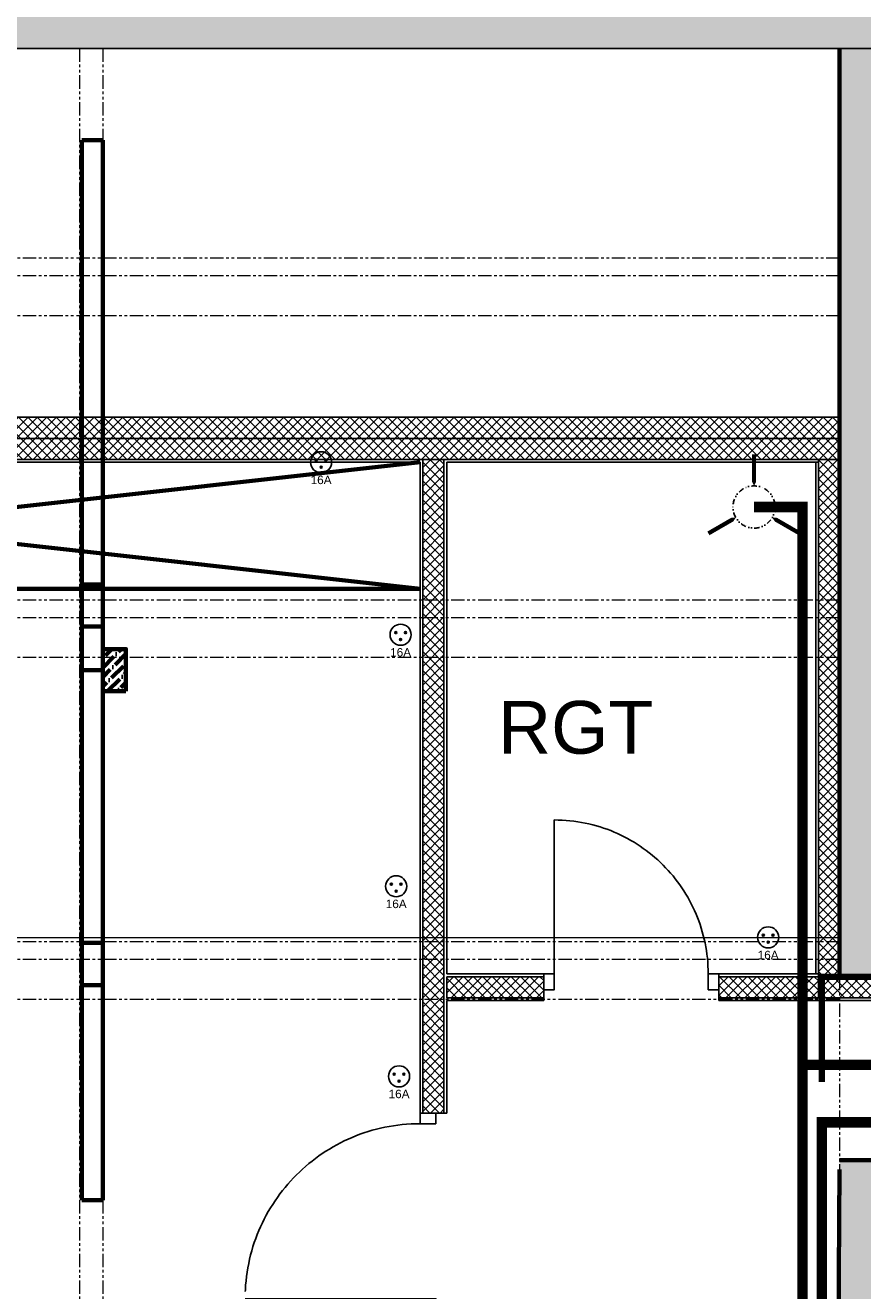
# Model space of a CAD drawing. Header units: centimetres. Extents: x 2266 to 3841, y 1288 to 8573.
# Tile 13 of 15: x 2664 to 3061, y 7432 to 8032. Entities that reach past the tile are written whole.
import ezdxf
from ezdxf.enums import TextEntityAlignment as Align

# ---------------------------------------------------------------- set-up
doc = ezdxf.new("R2010")
doc.units = ezdxf.units.CM
doc.header["$LTSCALE"] = 0.2
for name, pattern in [('AXES', [50.8, 31.75, -6.35, 6.35, -6.35]), ('CACHE', [9.525, 6.35, -3.175]), ('DIVISE', [31.75, 12.7, -6.35, 0, -6.35, 0, -6.35]), ('FANTOME', [63.5, 31.75, -6.35, 6.35, -6.35, 6.35, -6.35])]:
    doc.linetypes.add(name, pattern=pattern)
for name, color, linetype, lineweight in [('01-existant-charpente-dessus', 7, 'FANTOME', 15), ('01-existant-charpente-visible', 7, 'Continuous', 70), ('01-existant-murs extérieurs', 7, 'Continuous', 70), ('01-existant-poutre', 7, 'FANTOME', 15), ('01-existant-Refends', 7, 'Continuous', 70), ('10-coupes', 10, 'AXES', 15), ('31-aménagement mobilier', 30, 'Continuous', 70), ('31-limite 180', 11, 'Continuous', 15)]:
    doc.layers.add(name, color=color, linetype=linetype, lineweight=lineweight)
for name, color, linetype in [("01-existant-réseau d'eau", 7, 'Continuous'), ('31-aménagement sanitaires', 142, 'Continuous'), ('31-annoatations pièces', 7, 'DIVISE'), ('31-cloisons et isolation', 44, 'Continuous'), ('31-reseau elec', 20, 'Continuous'), ('31-ventilation', 140, 'DIVISE')]:
    doc.layers.add(name, color=color, linetype=linetype)
doc.styles.get("Standard").update_dxf_attribs({"font": 'arial.ttf'})

# ---------------------------------------------------------------- blocks, each defined once
blk = doc.blocks.new('*U88')
blk.add_line((-0.075, 0), (-0.905, 0))
for points in [[(0, 0.83), (-0.075, 0.83), (-0.075, 0.88), (0, 0.88)], [(0, -0.05), (-0.075, -0.05), (-0.075, 0), (0, 0)]]:
    blk.add_lwpolyline(points, close=True)
at = {"linetype": 'CACHE'}
blk.add_arc((-0.075, 0), 0.83, 90, 180, dxfattribs=at)
blk = doc.blocks.new('*U86')
blk.add_line((-0.075, 0), (-0.805, 0))
for points in [[(0, 0.73), (-0.075, 0.73), (-0.075, 0.78), (0, 0.78)], [(0, -0.05), (-0.075, -0.05), (-0.075, 0), (0, 0)]]:
    blk.add_lwpolyline(points, close=True)
at = {"linetype": 'CACHE'}
blk.add_arc((-0.075, 0), 0.73, 90, 180, dxfattribs=at)
blk = doc.blocks.new('ventilation-extraction')
for points in [[(0, 10, 0, 5, 0), (0, 15, 2, 2, 0), (0, 25, 2, 2, 0)], [(-8.66, -5, 0, 5, 0), (-12.99, -7.5, 2, 2, 0), (-21.65, -12.5, 2, 2, 0)], [(8.66, -5, 0, 5, 0), (12.99, -7.5, 2, 2, 0), (21.65, -12.5, 2, 2, 0)]]:
    blk.add_lwpolyline(points, format="xyseb")
blk.add_circle((0, 0), 10)
blk = doc.blocks.new('Prise')
h = blk.add_hatch(color=256)
h.dxf.hatch_style = 1
h.paths.add_polyline_path([(-1.8, 1, 1), (-2.8, 1, 1)])
h = blk.add_hatch(color=256)
h.dxf.hatch_style = 1
h.paths.add_polyline_path([(2.8, 1, 1), (1.8, 1, 1)])
h = blk.add_hatch(color=256)
h.dxf.hatch_style = 1
h.paths.add_polyline_path([(0.5, -2.3, 1), (-0.5, -2.3, 1)])
for centre, radius in [((0, 0), 5), ((-2.3, 1), 0.5), ((2.3, 1), 0.5), ((0, -2.3), 0.5)]:
    blk.add_circle(centre, radius)
blk.add_text('16A', height=4).set_placement((0, -8.36), align=Align.MIDDLE_CENTER)

msp = doc.modelspace()

# ---------------------------------------------------------------- hatches: boundary and pattern name
at = {"layer": '01-existant-charpente-visible'}
h = msp.add_hatch(dxfattribs=at)
h.set_pattern_fill('ANSI36', color=256)
h.set_pattern_definition([(45, (11, -309.2976), (1.683798, 6.1739261), [7.9375, -1.5875, 0, -1.5875])])
h.paths.add_polyline_path([(2700.39, 7716.63), (2711.39, 7716.63), (2711.39, 7736.63), (2700.39, 7736.63)])
at = {"layer": '01-existant-murs extérieurs'}
h = msp.add_hatch(color=256, dxfattribs=at)
h.dxf.hatch_style = 1
h.paths.add_polyline_path([(3718.49, 7576.23), (3718.49, 8573.43), (3049.79, 8573.43), (3049.79, 8043.43), (2266.49, 8043.43), (2266.49, 6957.43), (2687.69, 6957.43), (2687.69, 6606.33), (3522.79, 6606.33), (3522.79, 7576.23)])
h.paths.add_polyline_path([(3291.39, 7598.23), (3291.39, 7622.23), (3279.39, 7622.23), (3279.39, 7598.23), (3174.79, 7598.23), (3174.79, 7590.73), (3174.79, 7581.33), (3500.79, 7581.33), (3500.79, 6628.33), (2709.69, 6628.33), (2709.69, 6979.43), (2288.49, 6979.43), (2288.49, 8021.43), (3071.79, 8021.43), (3071.79, 8551.43), (3696.49, 8551.43), (3696.49, 7598.23)], flags=16)
h.paths.add_polyline_path([(3091.79, 7598.23), (3071.79, 7598.23), (3071.79, 8005.43), (3279.39, 8005.43), (3279.39, 7705.23), (3286.89, 7705.23), (3286.89, 7700.23, -0.414214), (3359.89, 7627.23), (3286.89, 7627.23), (3286.89, 7622.23), (3279.39, 7622.23), (3279.39, 7627.23), (3286.89, 7627.23), (3359.89, 7627.23, 0.414214), (3286.89, 7700.23), (3279.39, 7700.23), (3279.39, 7705.23), (3279.39, 8005.43), (3071.79, 8005.43), (3071.79, 7721.03), (3113.19, 7721.03, -1), (3127.19, 7721.03, -1), (3113.19, 7721.03), (3071.79, 7721.03), (3071.79, 7598.23), (3091.79, 7598.23), (3096.79, 7598.23), (3096.79, 7590.73), (3096.79, 7517.73, 0.414214), (3169.79, 7590.73), (3169.79, 7598.23), (3174.79, 7598.23), (3174.79, 7590.73), (3169.79, 7590.73, -0.414214), (3096.79, 7517.73), (3096.79, 7590.73), (3091.79, 7590.73)], flags=0)
h.paths.add_polyline_path([(2850.89, 7516.63), (2858.39, 7516.63), (2858.39, 7511.63), (2850.89, 7511.63, 0.414214), (2767.89, 7428.63), (2850.89, 7428.63), (2858.39, 7428.63), (2858.39, 7423.63), (2850.89, 7423.63), (2850.89, 7428.63), (2767.89, 7428.63, -0.414214), (2850.89, 7511.63)], flags=0)
h.paths.add_polyline_path([(3120.19, 7929.03), (3168.59, 7929.03), (3168.59, 7747.03), (3120.19, 7747.03)], flags=0)
h.paths.add_polyline_path([(3071.79, 7489.83), (3071.79, 7407.33), (3049.32, 7407.33), (3049.79, 7489.83), (3049.79, 7494.33), (3071.79, 7494.33)], flags=0)
h.paths.add_polyline_path([(2858.39, 7516.63), (2858.39, 7511.63), (2850.89, 7511.63, 0.414214), (2767.89, 7428.63), (2850.89, 7428.63), (2858.39, 7428.63), (2858.39, 7423.63), (2863.49, 7423.63), (2863.49, 7409.73), (2858.39, 7409.73), (2858.39, 7404.73), (2850.89, 7404.73), (2767.89, 7404.73, 0.414214), (2850.89, 7321.73), (2858.39, 7321.73), (2858.39, 7316.73), (2862.19, 7316.73), (2862.19, 7197.33), (2800.49, 7197.33), (2800.49, 7157.33), (2769.49, 7157.33), (2769.49, 7207.33), (2800.49, 7207.33), (2800.49, 7197.33), (2862.19, 7197.33), (2862.19, 7316.73), (2850.89, 7316.73), (2850.89, 7321.73, -0.414214), (2767.89, 7404.73), (2850.89, 7404.73), (2850.89, 7409.73), (2858.39, 7409.73), (2863.49, 7409.73), (2863.49, 7423.63), (2850.89, 7423.63), (2850.89, 7428.63), (2767.89, 7428.63, -0.414214), (2850.89, 7511.63), (2850.89, 7516.63)], flags=0)
h.paths.add_polyline_path([(2795.49, 7202.33), (2795.49, 7162.33), (2774.49, 7162.33), (2774.49, 7202.33)], flags=0)
h.paths.add_polyline_path([(3346.91, 8199.39), (3475.9, 8199.39), (3475.9, 8250.91), (3346.91, 8250.91)], flags=8)
h.paths.add_polyline_path([(2809.32, 7176.66), (2916.46, 7176.66), (2916.46, 7193.14), (2809.32, 7193.14)], flags=8)
h = msp.add_hatch(color=256, dxfattribs=at)
h.dxf.hatch_style = 1
h.paths.add_polyline_path([(3071.79, 8005.43), (3279.39, 8005.43), (3279.39, 7705.23), (3286.89, 7705.23), (3291.39, 7705.23), (3291.39, 8017.43), (3071.79, 8017.43), (3071.79, 8021.43), (3049.79, 8021.43), (3049.79, 7581.33), (3091.79, 7581.33), (3091.79, 7598.23), (3071.79, 7598.23)])
at = {"layer": '01-existant-Refends'}
h = msp.add_hatch(color=256, dxfattribs=at)
h.dxf.hatch_style = 1
h.paths.add_polyline_path([(3071.79, 7489.83), (3071.79, 7494.33), (3049.79, 7494.33), (3049.79, 7489.83), (3049.32, 7407.33), (3071.79, 7407.33)])
at = {"layer": '31-cloisons et isolation'}
h = msp.add_hatch(dxfattribs=at)
h.set_pattern_fill('ANSI37', color=256)
h.paths.add_polyline_path([(3049.79, 7846.55), (2288.49, 7846.55), (2288.49, 7836.55), (3049.79, 7836.55)])
h.paths.add_polyline_path([(3049.79, 7836.55), (2288.49, 7836.55), (2288.49, 7826.55), (3049.79, 7826.55)])
h.paths.add_polyline_path([(3049.79, 7826.55), (3039.79, 7826.55), (3039.79, 7571.33), (3049.79, 7571.33), (3049.79, 7581.33)])
h.paths.add_polyline_path([(3071.79, 7581.33), (3049.79, 7581.33), (3049.79, 7571.33), (3071.79, 7571.33)])
h.paths.add_polyline_path([(3091.79, 7581.33), (3071.79, 7581.33), (3071.79, 7571.33), (3091.79, 7571.33)])
h.paths.add_polyline_path([(3480.79, 7581.33), (3174.79, 7581.33), (3174.79, 7571.33), (3480.79, 7571.33)])
h = msp.add_hatch(dxfattribs=at)
h.set_pattern_fill('ANSI37', color=256)
h.paths.add_polyline_path([(2852.19, 7516.63), (2862.19, 7516.63), (2862.19, 7826.55), (2852.19, 7826.55)])
h = msp.add_hatch(dxfattribs=at)
h.set_pattern_fill('ANSI37', color=256)
h.paths.add_polyline_path([(2909.49, 7581.33), (2863.49, 7581.33), (2863.49, 7571.33), (2909.49, 7571.33)])
h = msp.add_hatch(dxfattribs=at)
h.set_pattern_fill('ANSI37', color=256)
h.paths.add_polyline_path([(3039.79, 7581.33), (2992.49, 7581.33), (2992.49, 7571.33), (3039.79, 7571.33)])

# ---------------------------------------------------------------- linework, layer by layer
at = {"layer": '01-existant-charpente-dessus'}
for p, q in [((2689.39, 8021.43), (2689.39, 6979.43)), ((2700.39, 8021.43), (2700.39, 6979.43)), ((3049.79, 7921.99), (2288.49, 7921.99)), ((3049.79, 7913.57), (2288.49, 7913.57)), ((3049.79, 7894.73), (2288.49, 7894.73)), ((3049.79, 7759.9), (2288.49, 7759.9)), ((3049.79, 7751.49), (2288.49, 7751.49)), ((3049.79, 7732.64), (2288.49, 7732.64)), ((3049.79, 7597.82), (2288.49, 7597.82)), ((3049.79, 7589.41), (2288.49, 7589.41)), ((3049.79, 7570.56), (2288.49, 7570.56))]:
    msp.add_line(p, q, dxfattribs=at)
at = {"layer": '01-existant-charpente-visible'}
for p, q in [((2690.39, 7977.97), (2690.39, 7475.28)), ((2690.39, 7977.97), (2700.39, 7977.97)), ((2700.39, 7475.28), (2700.39, 7977.97)), ((2700.39, 7767.33), (2690.39, 7767.33)), ((2700.39, 7747.33), (2690.39, 7747.33)), ((2711.39, 7736.63), (2700.39, 7736.63)), ((2700.39, 7726.63), (2690.39, 7726.63)), ((2711.39, 7716.63), (2700.39, 7716.63)), ((2700.39, 7597.33), (2690.39, 7597.33)), ((2700.39, 7577.33), (2690.39, 7577.33)), ((2690.39, 7475.28), (2700.39, 7475.28))]:
    msp.add_line(p, q, dxfattribs=at)
msp.add_lwpolyline([(2711.39, 7716.63), (2700.39, 7716.63), (2700.39, 7736.63), (2711.39, 7736.63)], close=True, dxfattribs=at)
at = {"layer": '01-existant-poutre'}
msp.add_line((3049.79, 7581.33), (3049.79, 7489.83), dxfattribs=at)
at = {"layer": '01-existant-Refends'}
for p, q in [((3091.79, 7581.33), (3049.79, 7581.33)), ((3071.79, 7494.33), (3049.79, 7494.33)), ((3049.79, 7489.83), (3049.32, 7407.33))]:
    msp.add_line(p, q, dxfattribs=at)
msp.add_lwpolyline([(3049.79, 8021.43), (3049.79, 7581.33)], dxfattribs=at)
at = {"layer": "01-existant-réseau d'eau"}
msp.add_lwpolyline([(3071.79, 8021.43), (2288.49, 8021.43), (2288.49, 6979.43), (2709.69, 6979.43), (2709.69, 6628.33), (3500.79, 6628.33), (3500.79, 7581.33)], dxfattribs=at)
at = {"layer": '10-coupes', "linetype": 'Continuous', "const_width": 3}
msp.add_lwpolyline([(3139.77, 7695.9), (3139.77, 7581.33), (3041.43, 7581.33), (3041.43, 7531.33)], dxfattribs=at)
at = {"layer": '31-aménagement mobilier'}
for p, q in [((2309.79, 7825.25), (2850.89, 7765.25)), ((2850.89, 7825.25), (2309.79, 7765.25)), ((2309.79, 7765.25), (2850.89, 7765.25))]:
    msp.add_line(p, q, dxfattribs=at)
at = {"layer": '31-aménagement sanitaires'}
for p, q in [((2909.49, 7582.63), (2909.49, 7570.03)), ((2992.49, 7582.63), (2992.49, 7570.03))]:
    msp.add_line(p, q, dxfattribs=at)
at = {"layer": '31-cloisons et isolation'}
for p, q in [((2288.49, 7846.55), (3049.79, 7846.55)), ((2288.49, 7836.55), (3049.79, 7836.55)), ((2288.49, 7826.55), (3049.79, 7826.55)), ((2308.49, 7825.25), (2850.89, 7825.25)), ((2850.89, 7516.63), (2850.89, 7825.25)), ((2852.19, 7516.63), (2852.19, 7826.55)), ((2862.19, 7516.63), (2862.19, 7826.55)), ((2863.49, 7582.63), (2863.49, 7825.25)), ((2863.49, 7825.25), (3039.79, 7825.25)), ((2909.49, 7582.63), (2863.49, 7582.63)), ((2863.49, 7571.33), (2863.49, 7581.33)), ((2909.49, 7581.33), (2863.49, 7581.33)), ((3039.79, 7582.63), (2992.49, 7582.63)), ((3039.79, 7581.33), (2992.49, 7581.33)), ((2909.49, 7571.33), (2863.49, 7571.33)), ((2863.49, 7516.63), (2863.49, 7570.03)), ((2909.49, 7570.03), (2863.49, 7570.03)), ((3039.79, 7571.33), (2992.49, 7571.33)), ((3038.49, 7570.03), (2992.49, 7570.03)), ((2850.89, 7516.63), (2863.49, 7516.63))]:
    msp.add_line(p, q, dxfattribs=at)
for points in [[(3038.49, 7825.25), (3038.49, 7582.63)], [(3039.79, 7826.55), (3039.79, 7571.33), (3091.79, 7571.33)], [(3038.49, 7571.33), (3038.49, 7570.03), (3093.09, 7570.03)]]:
    msp.add_lwpolyline(points, dxfattribs=at)
at = {"layer": '31-limite 180'}
msp.add_line((2288.49, 7599.97), (3049.79, 7599.97), dxfattribs=at)
at = {"layer": '31-ventilation', "const_width": 5}
for points in [[(3009.26, 7804.02), (3032.22, 7804.02), (3032.22, 7299.13)], [(3384.5, 7532.3), (3234.08, 7539.54), (3032.22, 7539.54)], [(3528.93, 7512.27), (3041.43, 7512.27), (3041.43, 7299.13)]]:
    msp.add_lwpolyline(points, dxfattribs=at)

# ---------------------------------------------------------------- block references
at = {"layer": '31-cloisons et isolation', "xscale": 100, "yscale": 100, "zscale": 100, "rotation": 270}
msp.add_blockref('*U86', (2914.49, 7575.13), dxfattribs=at)
at = {"layer": '31-cloisons et isolation', "xscale": 100, "yscale": 100, "zscale": 100}
msp.add_blockref('*U88', (2858.39, 7428.63), dxfattribs=at)
at = {"layer": '31-reseau elec'}
for p in [(2803.92, 7825.25), (2841.63, 7743.47), (2839.54, 7624.2), (3015.94, 7599.97), (2840.9, 7534.07)]:
    msp.add_blockref('Prise', p, dxfattribs=at)
at = {"layer": '31-ventilation'}
msp.add_blockref('ventilation-extraction', (3009.26, 7804.02), dxfattribs=at)

# ---------------------------------------------------------------- texts
at = {"layer": '31-annoatations pièces'}
msp.add_text('RGT', height=25, dxfattribs=at).set_placement((2924.65, 7699.56), align=Align.MIDDLE_CENTER)

doc.saveas('drawing.dxf')
